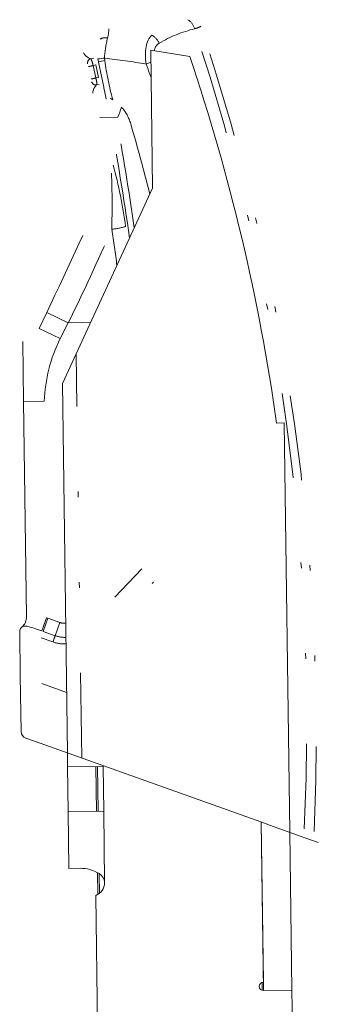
# Model space of a CAD drawing. Header units: millimetres. Extents: x 84 to 331, y 91 to 240.
# Tile 4 of 12: x 106 to 117, y 205 to 240. Entities that reach past the tile are written whole.
import ezdxf

# ---------------------------------------------------------------- set-up
doc = ezdxf.new("R2010")
doc.units = ezdxf.units.MM
doc.header["$MEASUREMENT"] = 0
doc.linetypes.add('DASHEDBIDOT', pattern=[12.4, 3, -3, 0.2, -3, 0.2, -3])
doc.layers.add('Layer0000', color=7, linetype='Continuous', lineweight=20)

msp = doc.modelspace()

# ---------------------------------------------------------------- linework, layer by layer
at = {"layer": 'Layer0000', "color": 7, "linetype": 'Continuous', "lineweight": 20}
for p, q in [((110.877, 233.655), (110.811, 238.522)), ((110.811, 238.522), (112.187, 238.298)), ((108.88, 237.999), (108.971, 237.56)), ((109.021, 236.146), (109.655, 236.155)), ((108.185, 227.818), (110.877, 233.655)), ((106.304, 228.251), (106.332, 226.131)), ((108.185, 227.818), (107.699, 226.764)), ((107.699, 226.764), (107.875, 213.742)), ((106.332, 226.131), (106.435, 218.557)), ((115.247, 225.372), (115.518, 225.376)), ((115.518, 225.376), (115.713, 210.948)), ((110.497, 220.236), (109.548, 219.237)), ((110.909, 219.763), (110.862, 219.714)), ((106.192, 218.008), (106.213, 216.458)), ((106.213, 216.458), (106.239, 214.498)), ((106.908, 214.087), (106.405, 214.266)), ((114.855, 211.255), (106.908, 214.087)), ((107.881, 213.252), (107.875, 213.742)), ((107.881, 213.252), (109.131, 213.268)), ((107.903, 211.672), (107.881, 213.252)), ((108.881, 213.265), (108.903, 211.685)), ((109.131, 213.268), (109.153, 211.689)), ((109.153, 211.689), (107.903, 211.672)), ((107.93, 209.672), (107.903, 211.672)), ((114.784, 205.664), (114.708, 211.307)), ((114.788, 205.364), (114.708, 211.307)), ((115.003, 211.202), (114.855, 211.255)), ((115.988, 210.851), (115.003, 211.202)), ((115.713, 210.948), (115.788, 205.378)), ((116.25, 210.757), (115.988, 210.851)), ((116.719, 210.59), (116.25, 210.757)), ((107.93, 209.672), (108.321, 209.677)), ((108.942, 208.753), (108.932, 209.525)), ((109.187, 209.164), (109.186, 209.189)), ((108.872, 208.718), (108.98, 200.686)), ((115.788, 205.378), (114.788, 205.364)), ((115.788, 205.378), (114.788, 205.364)), ((115.788, 205.378), (115.869, 199.381))]:
    msp.add_line(p, q, dxfattribs=at)
at = {"layer": 'Layer0000', "color": 251, "linetype": 'DASHEDBIDOT', "lineweight": 5, "true_color": 0x606060}
for p, q in [((108.7, 238.218), (108.805, 238.243)), ((108.969, 238.105), (108.951, 238.212)), ((109.188, 238.154), (109.181, 238.242)), ((108.779, 237.975), (108.88, 237.999)), ((108.877, 237.539), (108.779, 237.975)), ((110.817, 238.091), (110.65, 238.03)), ((108.971, 237.56), (108.877, 237.539)), ((108.909, 237.295), (108.999, 237.315)), ((106.882, 228.703), (107.148, 229.269)), ((107.9, 228.907), (107.148, 229.269)), ((107.9, 228.907), (107.615, 228.351)), ((108.692, 228.918), (107.9, 228.907)), ((107.615, 228.351), (106.882, 228.703)), ((108.377, 213.563), (108.185, 227.818)), ((106.332, 226.132), (107.059, 226.142)), ((106.973, 218.043), (107.136, 218.512)), ((107.187, 218.495), (107.019, 218.027)), ((107.187, 218.495), (107.136, 218.512)), ((107.607, 218.343), (107.187, 218.495)), ((107.607, 218.343), (107.439, 217.877)), ((107.019, 218.027), (107.439, 217.877)), ((106.945, 217.806), (107.365, 217.656)), ((107.846, 215.876), (106.967, 216.189)), ((108.94, 213.266), (108.961, 211.686)), ((109.131, 213.268), (109.131, 213.295)), ((109.186, 209.189), (109.153, 211.689)), ((108.991, 209.488), (109, 208.793)), ((114.744, 205.37), (114.741, 205.657))]:
    msp.add_line(p, q, dxfattribs=at)
for centre, radius, start, end in [((111.819, 239.119), 0.563, 16.1134, 57.6252), ((107.843, 239.294), 1.49, 346.4698, 359.009), ((113.503, 234.7), 4.716, 104.0345, 120.4833), ((112.213, 239.963), 0.703, 282.0429, 301.1272), ((38.933, 214.852), 77.381, 357.19396, 18.3981), ((37.977, 214.381), 78.671, 357.51957, 18.51331), ((109.204, 238.63), 0.328, 74.4635, 121.974), ((112.75, 238.041), 3.575, 165.3502, 176.7817), ((110.524, 238.488), 0.649, 25.2127, 59.9389), ((111.297, 238.453), 0.363, 120.8096, 172.3218), ((108.801, 238.601), 0.396, 206.301, 255.3423), ((108.735, 238.072), 0.151, 103.1547, 192.465), ((107.978, 237.852), 0.81, 8.769, 26.9238), ((105.546, 207.801), 30.657, 80.4156, 83.1899), ((121.792, 240.024), 12.742, 188.4393, 194.7932), ((108.182, 240.451), 2.547, 279.8759, 283.5566), ((67.485, 228.863), 42.5, 10.7462, 12.56), ((44.577, 213.786), 70.381, 19.73417, 20.14965), ((108.28, 240.015), 2.547, 279.876, 283.5565), ((108.139, 237.319), 0.77, 358.2536, 16.6058), ((108.876, 237.443), 0.151, 193.0777, 282.2914), ((109.164, 236.993), 0.396, 130.1259, 179.0727), ((108.664, 235.506), 1.502, 16.2939, 41.945), ((21.658, 219.566), 89.26, 7.93631, 10.70774), ((21.506, 219.551), 89.631, 8.14905, 10.67463), ((44.829, 216.88), 67.998, 14.09795, 16.26693), ((92.795, 229.964), 17.292, 7.7835, 15.0971), ((-333.025, 436.532), 486.529, 334.78574, 335.42324), ((82.148, 233.061), 27.302, 358.2013, 2.3464), ((109.14, 234.88), 2.692, 276.32, 287.0221), ((46.85, 259.365), 68.226, 333.48516, 336.54001), ((29.798, 219.994), 80.569, 7.80282, 8.71702), ((112.507, 225.944), 5.451, 153.8012, 177.9173), ((107.775, 218.81), 0.496, 250.2001, 274.4167), ((104.39, 218.772), 3.177, 339.4418, 343.6393), ((107.775, 218.804), 1.219, 250.3465, 272.2436), ((107.775, 218.816), 0.997, 250.3272, 272.5943)]:
    msp.add_arc(centre, radius, start, end, dxfattribs=at)
at = {"layer": 'Layer0000', "color": 7, "linetype": 'Continuous', "lineweight": 20}
for centre, radius, start, end in [((109.965, 231.262), 7.023, 96.4097, 98.3011), ((110.525, 231.698), 6.594, 101.6994, 103.6545), ((44.785, 215.516), 71.148, 7.9632, 18.67561), ((108.9, 235.999), 0.959, 53.821, 60.0934), ((71.667, 249.818), 40.37, 340.2179, 340.7525), ((105.935, 218.55), 0.5, 311.525, 0.7737), ((106.412, 218.011), 0.22, 116.1528, 180.7737), ((106.489, 214.502), 0.25, 180.7737, 250.3818), ((108.334, 208.441), 1.237, 58.0339, 90.6081), ((108.795, 209.147), 0.393, 6.1097, 60.4169), ((108.798, 209.149), 0.39, 5.8436, 60.6602), ((108.686, 209.182), 0.5, 291.7834, 357.8361), ((114.786, 205.514), 0.15, 90.7737, 270.7716)]:
    msp.add_arc(centre, radius, start, end, dxfattribs=at)
at = {"layer": 'Layer0000', "color": 251, "linetype": 'DASHEDBIDOT', "lineweight": 5, "true_color": 0x606060}
for points in [[(110.849, 239.049), (110.65, 238.855), (110.576, 238.473), (110.65, 238.03)], [(106.315, 218.209), (106.4, 218.25), (106.673, 218.15), (106.973, 218.043)]]:
    msp.add_open_spline(points, degree=3, dxfattribs=at)

doc.saveas('drawing.dxf')
